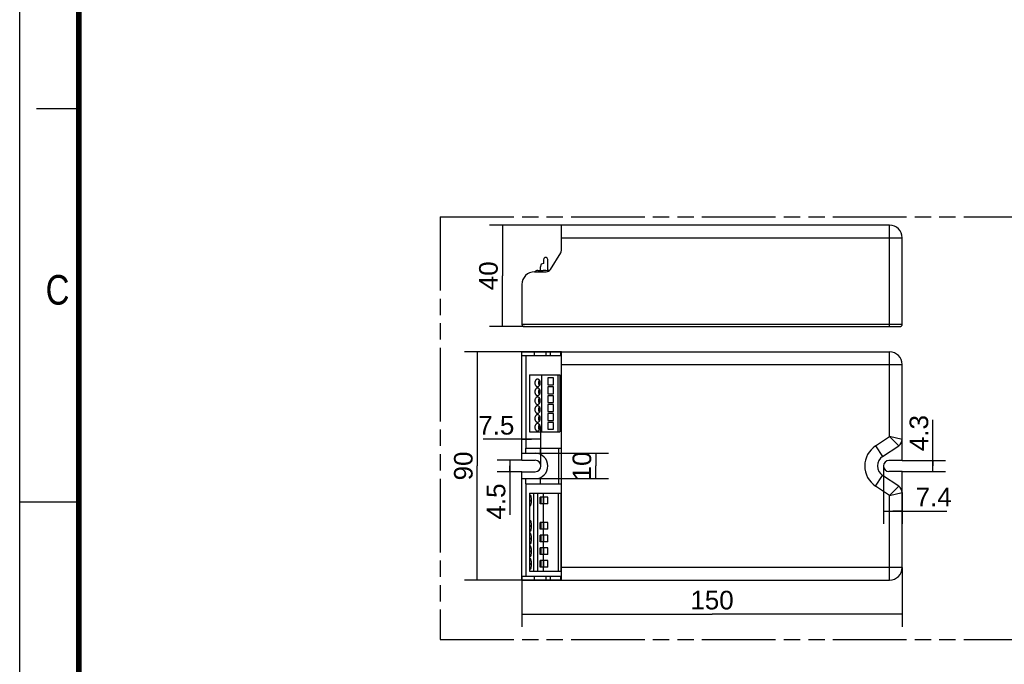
# Model space of a CAD drawing. Header units: millimetres. Extents: x 0 to 210, y 0 to 297.
# Tile 2 of 7: x 0 to 117, y 129 to 206. Entities that reach past the tile are written whole.
import ezdxf
from ezdxf.enums import TextEntityAlignment as Align

# ---------------------------------------------------------------- set-up
doc = ezdxf.new("R2010")
doc.units = ezdxf.units.MM
doc.header["$LTSCALE"] = 19.36
doc.linetypes.add('PHANTOM', pattern=[0.8, 0.45, -0.05, 0.1, -0.05, 0.1, -0.05])
doc.layers.get('0').update_dxf_attribs({"linetype": 'CONTINUOUS'})
doc.layers.add('DEFAULT_3', color=7, linetype='PHANTOM')
doc.layers.add('Z_DIM_2D', color=7, linetype='CONTINUOUS')
doc.styles.add('TEXTSTYLE_2', font='txt', dxfattribs={"width": 0.75})
doc.styles.add('TEXTSTYLE_3', font='helveticaneueltw1g-ltcn.otf')
doc.dimstyles.new('DIMSTYLE_1', dxfattribs={"dimtxt": 2.2, "dimasz": 3.5, "dimexe": 1.5, "dimexo": 0, "dimgap": 0.55, "dimtad": 1, "dimlfac": 3.333333, "dimdsep": 46, "dimtxsty": 'TEXTSTYLE_3', "dimcen": 0.09, "dimclrt": 5, "dimadec": 0, "dimazin": 0, "dimtp": 0.3, "dimtm": 0.3, "dimtfac": 1, "dimtofl": 0, "dimtmove": 0, "dimatfit": 3, "dimfxl": 0, "dimtolj": 1, "dimarcsym": 0})
doc.dimstyles.new('DIMSTYLE_2', dxfattribs={"dimtxt": 2.2, "dimasz": 3.5, "dimexe": 1.5, "dimexo": 0, "dimgap": 0.55, "dimtad": 1, "dimlfac": 3.333333, "dimdsep": 46, "dimtxsty": 'TEXTSTYLE_3', "dimcen": 0.09, "dimclrt": 5, "dimadec": 0, "dimazin": 0, "dimtp": 0.5, "dimtm": 0.5, "dimtfac": 1, "dimtofl": 0, "dimtmove": 0, "dimatfit": 3, "dimfxl": 0, "dimtolj": 1, "dimarcsym": 0})
doc.dimstyles.new('DIMSTYLE_3', dxfattribs={"dimtxt": 2.2, "dimasz": 3.5, "dimexe": 1.5, "dimexo": 0, "dimgap": 0.55, "dimtad": 1, "dimlfac": 3.333333, "dimdsep": 46, "dimtxsty": 'TEXTSTYLE_3', "dimcen": 0.09, "dimclrt": 5, "dimadec": 0, "dimazin": 0, "dimtp": 0.1, "dimtm": 0.1, "dimtfac": 1, "dimtofl": 0, "dimtmove": 0, "dimatfit": 3, "dimfxl": 0, "dimtolj": 1, "dimarcsym": 0})
doc.dimstyles.new('DIMSTYLE_4', dxfattribs={"dimtxt": 2.2, "dimasz": 3.5, "dimexe": 1.5, "dimexo": 0, "dimgap": 0.55, "dimtad": 1, "dimlfac": 3.333333, "dimdsep": 46, "dimtxsty": 'TEXTSTYLE_3', "dimcen": 0.09, "dimclrt": 5, "dimadec": 0, "dimazin": 0, "dimtp": 0.2, "dimtm": 0.2, "dimtfac": 1, "dimtofl": 0, "dimtmove": 0, "dimatfit": 3, "dimfxl": 0, "dimtolj": 1, "dimarcsym": 0})
doc.dimstyles.new('DIMSTYLE_5', dxfattribs={"dimtxt": 2.2, "dimasz": 3.5, "dimexe": 1.5, "dimexo": 0, "dimgap": 0.55, "dimtad": 1, "dimdec": 3, "dimlfac": 3.333333, "dimdsep": 46, "dimtxsty": 'TEXTSTYLE_3', "dimcen": 0.09, "dimclrt": 5, "dimadec": 0, "dimazin": 0, "dimtp": 0.2, "dimtm": 0.2, "dimtfac": 1, "dimtdec": 3, "dimtofl": 0, "dimtmove": 0, "dimatfit": 3, "dimfxl": 0, "dimtolj": 1, "dimarcsym": 0})

# ---------------------------------------------------------------- blocks, each defined once
blk = doc.blocks.new('*D1')
at = {"layer": 'Z_DIM_2D', "color": 2, "linetype": 'Continuous'}
for p, q in [((64.1, 166.25), (52.64, 166.25)), ((54.14, 166.25), (54.14, 152.75)), ((54.14, 139.25), (54.14, 152.75)), ((64.1, 139.25), (52.64, 139.25))]:
    blk.add_line(p, q, dxfattribs=at)
at = {"layer": 'Z_DIM_2D', "color": 5, "linetype": 'Continuous', "style": 'TEXTSTYLE_3'}
blk.add_text('90', height=2.2, rotation=90, dxfattribs=at).set_placement((53.59, 152.75), align=Align.CENTER)
blk = doc.blocks.new('_NONE')
blk = doc.blocks.new('*D2')
at = {"layer": 'Z_DIM_2D', "color": 2, "linetype": 'Continuous'}
for p, q in [((104.42, 140.75), (104.42, 133.73)), ((59.42, 139.7), (59.42, 133.73)), ((59.42, 135.23), (81.92, 135.23)), ((104.42, 135.23), (81.92, 135.23))]:
    blk.add_line(p, q, dxfattribs=at)
at = {"layer": 'Z_DIM_2D', "color": 5, "linetype": 'Continuous', "style": 'TEXTSTYLE_3'}
blk.add_text('150', height=2.2, dxfattribs=at).set_placement((81.92, 135.78), align=Align.CENTER)
blk = doc.blocks.new('*D3')
at = {"layer": 'Z_DIM_2D', "color": 2, "linetype": 'Continuous'}
for p, q in [((108.05, 152.75), (108.05, 158.19)), ((104.42, 153.39), (109.55, 153.39)), ((108.05, 153.39), (108.05, 152.75)), ((108.05, 152.1), (108.05, 152.75)), ((104.42, 152.1), (109.55, 152.1))]:
    blk.add_line(p, q, dxfattribs=at)
at = {"layer": 'Z_DIM_2D', "color": 5, "linetype": 'Continuous', "style": 'TEXTSTYLE_3'}
blk.add_text('4.3', height=2.2, rotation=90, dxfattribs=at).set_placement((107.5, 154.5))
blk = doc.blocks.new('*D4')
at = {"layer": 'Z_DIM_2D', "color": 2, "linetype": 'Continuous'}
for p, q in [((59.42, 153.42), (56.51, 153.42)), ((58.01, 153.42), (58.01, 152.75)), ((58.01, 152.07), (58.01, 152.75)), ((58.01, 152.75), (58.01, 146.98)), ((59.42, 152.07), (56.51, 152.07))]:
    blk.add_line(p, q, dxfattribs=at)
at = {"layer": 'Z_DIM_2D', "color": 5, "linetype": 'Continuous', "style": 'TEXTSTYLE_3'}
blk.add_text('4.5', height=2.2, rotation=90, dxfattribs=at).set_placement((57.46, 150.68), align=Align.RIGHT)
blk = doc.blocks.new('*D5')
at = {"layer": 'Z_DIM_2D', "color": 2, "linetype": 'Continuous'}
for p, q in [((64.1, 181.24), (55.61, 181.24)), ((57.11, 181.24), (57.11, 175.24)), ((57.11, 169.24), (57.11, 175.24)), ((59.72, 169.24), (55.61, 169.24))]:
    blk.add_line(p, q, dxfattribs=at)
at = {"layer": 'Z_DIM_2D', "color": 5, "linetype": 'Continuous', "style": 'TEXTSTYLE_3'}
blk.add_text('40', height=2.2, rotation=90, dxfattribs=at).set_placement((56.56, 175.24), align=Align.CENTER)
blk = doc.blocks.new('*D6')
at = {"layer": 'Z_DIM_2D', "color": 2, "linetype": 'Continuous'}
for p, q in [((102.2, 152.75), (102.2, 145.92)), ((104.42, 149.59), (104.42, 145.92)), ((102.2, 147.42), (103.31, 147.42)), ((104.42, 147.42), (103.31, 147.42)), ((103.31, 147.42), (109.7, 147.42))]:
    blk.add_line(p, q, dxfattribs=at)
at = {"layer": 'Z_DIM_2D', "color": 5, "linetype": 'Continuous', "style": 'TEXTSTYLE_3'}
blk.add_text('7.4', height=2.2, dxfattribs=at).set_placement((106.01, 147.97))
blk = doc.blocks.new('*D7')
at = {"layer": 'Z_DIM_2D', "color": 2, "linetype": 'Continuous'}
for p, q in [((59.42, 153.71), (59.42, 157.41)), ((61.67, 152.75), (61.67, 157.41)), ((60.55, 155.91), (54.83, 155.91)), ((59.42, 155.91), (60.55, 155.91)), ((61.67, 155.91), (60.55, 155.91))]:
    blk.add_line(p, q, dxfattribs=at)
at = {"layer": 'Z_DIM_2D', "color": 5, "linetype": 'Continuous', "style": 'TEXTSTYLE_3'}
blk.add_text('7.5', height=2.2, dxfattribs=at).set_placement((58.53, 156.46), align=Align.RIGHT)
blk = doc.blocks.new('*D8')
at = {"layer": 'Z_DIM_2D', "color": 2, "linetype": 'Continuous'}
for p, q in [((61, 154.25), (69.67, 154.25)), ((68.17, 154.25), (68.17, 152.75)), ((68.17, 151.25), (68.17, 152.75)), ((61, 151.25), (69.67, 151.25))]:
    blk.add_line(p, q, dxfattribs=at)
at = {"layer": 'Z_DIM_2D', "color": 5, "linetype": 'Continuous', "style": 'TEXTSTYLE_3'}
blk.add_text('10', height=2.2, rotation=90, dxfattribs=at).set_placement((67.62, 152.75), align=Align.CENTER)

msp = doc.modelspace()

# ---------------------------------------------------------------- linework, layer by layer
at = {"color": 2, "linetype": 'Continuous'}
for p, q in [((0, 0), (0, 297)), ((7, 195), (2, 195)), ((0, 148.5), (7, 148.5))]:
    msp.add_line(p, q, dxfattribs=at)
at = {"color": 7, "linetype": 'Continuous'}
for p, q in [((64.10379, 178.26013), (64.10379, 181.23808)), ((102.92379, 181.23808), (64.10379, 181.23808)), ((104.42379, 169.53808), (104.42379, 179.73808)), ((62.01826, 177.27017), (61.97379, 177.14798)), ((61.97379, 177.14798), (61.97379, 176.69798)), ((62.48379, 175.82316), (62.48379, 177.18808)), ((62.79909, 176.00013), (64.01262, 177.94218)), ((61.72138, 176.60611), (61.58379, 176.22808)), ((61.58379, 176.22808), (61.58379, 175.86808)), ((61.97379, 176.69798), (61.72138, 176.60611)), ((60.92379, 175.71808), (62.29026, 175.71808)), ((61.29945, 175.86808), (61.95114, 175.86808)), ((62.48379, 175.88992), (62.70959, 175.88992)), ((59.42379, 174.21808), (59.42379, 169.53808)), ((59.72379, 169.23808), (104.12379, 169.23808)), ((59.42379, 153.42075), (59.42379, 166.24575)), ((59.42379, 166.24575), (102.92379, 166.24575)), ((59.42379, 165.79575), (64.10379, 165.79575)), ((59.87379, 165.79575), (59.87379, 154.84575)), ((64.10379, 139.24575), (64.10379, 166.24575)), ((104.42379, 153.39075), (104.42379, 164.74575)), ((60.32379, 163.54575), (60.32379, 156.79575)), ((60.32379, 163.54575), (63.92379, 163.54575)), ((61.72562, 163.54575), (61.72562, 156.79575)), ((62.48379, 163.15575), (62.48379, 162.34575)), ((63.17379, 163.15575), (62.48379, 163.15575)), ((63.17379, 162.34575), (63.17379, 163.15575)), ((63.67562, 163.54575), (63.67562, 156.79575)), ((63.92379, 163.54575), (63.92379, 156.79575)), ((62.48379, 162.34575), (63.17379, 162.34575)), ((62.48379, 162.10575), (62.48379, 161.29575)), ((63.17379, 162.10575), (62.48379, 162.10575)), ((63.17379, 161.29575), (63.17379, 162.10575)), ((62.48379, 161.29575), (63.17379, 161.29575)), ((62.48379, 161.05575), (62.48379, 160.24575)), ((63.17379, 161.05575), (62.48379, 161.05575)), ((63.17379, 160.24575), (63.17379, 161.05575)), ((62.48379, 160.24575), (63.17379, 160.24575)), ((62.48379, 160.00575), (62.48379, 159.19575)), ((63.17379, 160.00575), (62.48379, 160.00575)), ((63.17379, 159.19575), (63.17379, 160.00575)), ((62.48379, 159.19575), (63.17379, 159.19575)), ((62.48379, 158.95575), (62.48379, 158.14575)), ((63.17379, 158.95575), (62.48379, 158.95575)), ((63.17379, 158.14575), (63.17379, 158.95575)), ((62.48379, 158.14575), (63.17379, 158.14575)), ((62.48379, 157.90575), (62.48379, 157.09575)), ((63.17379, 157.90575), (62.48379, 157.90575)), ((63.17379, 157.09575), (63.17379, 157.90575)), ((60.32379, 156.79575), (63.92379, 156.79575)), ((62.48379, 157.09575), (63.17379, 157.09575)), ((102.10078, 153.86957), (104.02246, 155.14863)), ((59.42379, 154.24575), (60.99879, 154.24575)), ((59.87379, 154.84575), (64.10379, 154.84575)), ((59.90379, 154.24575), (59.90379, 154.84575)), ((61.58379, 154.84575), (61.58379, 154.12697)), ((59.42379, 153.42075), (60.99879, 153.42075)), ((104.42379, 153.39075), (102.84879, 153.39075)), ((59.42379, 139.24575), (59.42379, 152.07075)), ((59.42379, 152.07075), (60.99879, 152.07075)), ((104.02246, 150.34287), (102.10078, 151.62192)), ((104.42379, 152.10075), (102.84879, 152.10075)), ((104.42379, 140.74575), (104.42379, 152.10075)), ((59.42379, 151.24575), (60.99879, 151.24575)), ((59.87379, 150.64575), (59.87379, 139.69575)), ((59.87379, 150.64575), (64.10379, 150.64575)), ((59.90379, 150.64575), (59.90379, 151.24575)), ((61.58379, 151.36452), (61.58379, 150.64575)), ((60.32379, 149.52075), (60.32379, 140.31075)), ((60.32379, 149.52075), (64.10379, 149.52075)), ((60.40498, 149.29575), (60.36479, 149.29575)), ((60.36479, 148.03575), (60.40498, 148.03575)), ((60.56575, 148.63575), (60.56575, 148.69575)), ((61.58379, 148.26825), (61.58379, 149.06325)), ((62.48379, 149.06325), (61.58379, 149.06325)), ((62.48379, 148.26825), (61.58379, 148.26825)), ((61.72138, 148.26825), (61.72138, 149.06325)), ((61.97379, 148.26825), (61.97379, 149.06325)), ((62.48379, 148.26825), (62.48379, 149.06325)), ((60.40498, 146.29575), (60.36479, 146.29575)), ((60.56575, 145.63575), (60.56575, 145.69575)), ((61.58379, 145.26825), (61.58379, 146.06325)), ((62.48379, 146.06325), (61.58379, 146.06325)), ((61.72138, 145.26825), (61.72138, 146.06325)), ((61.97379, 145.26825), (61.97379, 146.06325)), ((62.48379, 145.26825), (62.48379, 146.06325)), ((60.36479, 145.03575), (60.40498, 145.03575)), ((60.40498, 144.79575), (60.36479, 144.79575)), ((62.48379, 145.26825), (61.58379, 145.26825)), ((61.58379, 143.76825), (61.58379, 144.56325)), ((62.48379, 144.56325), (61.58379, 144.56325)), ((61.72138, 143.76825), (61.72138, 144.56325)), ((61.97379, 143.76825), (61.97379, 144.56325)), ((62.48379, 143.76825), (62.48379, 144.56325)), ((60.36479, 143.53575), (60.40498, 143.53575)), ((60.56575, 144.13575), (60.56575, 144.19575)), ((62.48379, 143.76825), (61.58379, 143.76825)), ((60.40498, 143.29575), (60.36479, 143.29575)), ((60.56575, 142.63575), (60.56575, 142.69575)), ((61.58379, 142.26825), (61.58379, 143.06325)), ((62.48379, 143.06325), (61.58379, 143.06325)), ((62.48379, 142.26825), (61.58379, 142.26825)), ((61.72138, 142.26825), (61.72138, 143.06325)), ((61.97379, 142.26825), (61.97379, 143.06325)), ((62.48379, 142.26825), (62.48379, 143.06325)), ((60.36479, 142.03575), (60.40498, 142.03575)), ((60.40498, 141.79575), (60.36479, 141.79575)), ((60.56575, 141.13575), (60.56575, 141.19575)), ((61.58379, 140.76825), (61.58379, 141.56325)), ((62.48379, 141.56325), (61.58379, 141.56325)), ((61.72138, 140.76825), (61.72138, 141.56325)), ((61.97379, 140.76825), (61.97379, 141.56325)), ((62.48379, 140.76825), (62.48379, 141.56325)), ((60.32379, 140.31075), (64.10379, 140.31075)), ((60.36479, 140.53575), (60.40498, 140.53575)), ((62.48379, 140.76825), (61.58379, 140.76825)), ((59.42379, 139.69575), (64.10379, 139.69575)), ((59.42379, 139.24575), (102.92379, 139.24575))]:
    msp.add_line(p, q, dxfattribs=at)
at = {"color": 9, "linetype": 'Continuous'}
for p, q in [((102.92379, 169.23808), (102.92379, 181.23808)), ((64.10379, 179.73808), (104.42379, 179.73808)), ((59.42379, 169.53808), (104.42379, 169.53808)), ((60.92379, 165.79575), (60.92379, 166.24575)), ((62.29026, 165.79575), (62.29026, 166.24575)), ((62.79909, 165.79575), (62.79909, 166.24575)), ((64.01262, 165.79575), (64.01262, 166.24575)), ((102.92379, 156.21924), (102.92379, 166.24575)), ((64.10379, 164.74575), (104.42379, 164.74575)), ((101.26966, 155.11827), (102.92379, 156.21924)), ((104.42379, 155.89784), (102.92379, 156.21924)), ((102.92379, 156.21924), (104.02246, 155.14863)), ((101.26966, 155.11827), (102.10078, 153.86957)), ((63.80379, 150.64575), (63.80379, 154.84575)), ((101.26966, 150.37323), (102.10078, 151.62192)), ((102.92379, 149.27225), (101.26966, 150.37323)), ((104.02246, 150.34287), (102.92379, 149.27225)), ((60.83581, 140.31075), (60.83581, 149.52075)), ((61.29945, 140.31075), (61.29945, 149.52075)), ((61.95114, 149.52075), (61.95114, 149.06325)), ((63.70895, 149.52075), (63.70895, 140.31075)), ((64.04061, 149.52075), (64.04061, 140.31075)), ((102.92379, 149.27225), (104.42379, 149.59365)), ((102.92379, 139.24575), (102.92379, 149.27225)), ((60.32379, 148.69575), (60.56575, 148.69575)), ((60.32379, 148.63575), (60.56575, 148.63575)), ((61.95114, 148.26825), (61.95114, 146.06325)), ((62.01826, 148.26825), (62.01826, 149.06325)), ((60.32379, 145.69575), (60.56575, 145.69575)), ((60.32379, 145.63575), (60.56575, 145.63575)), ((62.01826, 145.26825), (62.01826, 146.06325)), ((61.95114, 145.26825), (61.95114, 144.56325)), ((62.01826, 143.76825), (62.01826, 144.56325)), ((60.32379, 144.19575), (60.56575, 144.19575)), ((60.32379, 144.13575), (60.56575, 144.13575)), ((61.95114, 143.76825), (61.95114, 143.06325)), ((60.32379, 142.69575), (60.56575, 142.69575)), ((60.32379, 142.63575), (60.56575, 142.63575)), ((61.95114, 142.26825), (61.95114, 141.56325)), ((62.01826, 142.26825), (62.01826, 143.06325)), ((60.32379, 141.19575), (60.56575, 141.19575)), ((60.32379, 141.13575), (60.56575, 141.13575)), ((62.01826, 140.76825), (62.01826, 141.56325)), ((61.95114, 140.76825), (61.95114, 140.31075)), ((104.42379, 140.74575), (64.10379, 140.74575)), ((60.92379, 139.24575), (60.92379, 139.69575)), ((62.29026, 139.24575), (62.29026, 139.69575)), ((62.79909, 139.24575), (62.79909, 139.69575)), ((64.01262, 139.24575), (64.01262, 139.69575))]:
    msp.add_line(p, q, dxfattribs=at)
at = {"color": 7, "linetype": 'Continuous', "const_width": 0.7}
msp.add_lwpolyline([(7, 7), (7, 290)], dxfattribs=at)
at = {"color": 7, "linetype": 'Continuous'}
for points in [[(61.27838, 163.02075), (61.2365, 163.01678), (61.19603, 163.00541), (61.15663, 162.98645), (61.11928, 162.96046), (61.0847, 162.92772), (61.05338, 162.88894), (61.02597, 162.84466), (61.00282, 162.79575), (60.98444, 162.74293), (60.97103, 162.68721), (60.96294, 162.62948), (60.96018, 162.57075), (60.96294, 162.51202), (60.97103, 162.45428), (60.98444, 162.39856), (61.00282, 162.34575), (61.02597, 162.29683), (61.05338, 162.25255), (61.0847, 162.21378), (61.11928, 162.18103), (61.15663, 162.15505), (61.19603, 162.13608), (61.2365, 162.12471), (61.27838, 162.12075)], [(61.27838, 161.97075), (61.2365, 161.96678), (61.19603, 161.95541), (61.15663, 161.93645), (61.11928, 161.91046), (61.0847, 161.87772), (61.05338, 161.83894), (61.02597, 161.79466), (61.00282, 161.74575), (60.98444, 161.69293), (60.97103, 161.63721), (60.96294, 161.57948), (60.96018, 161.52075), (60.96294, 161.46202), (60.97103, 161.40428), (60.98444, 161.34856), (61.00282, 161.29575), (61.02597, 161.24683), (61.05338, 161.20255), (61.0847, 161.16378), (61.11928, 161.13103), (61.15663, 161.10505), (61.19603, 161.08608), (61.2365, 161.07471), (61.27838, 161.07075)], [(61.27838, 162.12075), (61.32026, 162.12471), (61.36074, 162.13608), (61.40014, 162.15505), (61.43748, 162.18103), (61.47207, 162.21378), (61.50338, 162.25255), (61.5308, 162.29683), (61.55395, 162.34575), (61.57233, 162.39856), (61.58574, 162.45428), (61.59382, 162.51202), (61.59658, 162.57075), (61.59382, 162.62948), (61.58574, 162.68721), (61.57233, 162.74293), (61.55395, 162.79575), (61.5308, 162.84466), (61.50338, 162.88894), (61.47207, 162.92772), (61.43748, 162.96046), (61.40014, 162.98645), (61.36074, 163.00541), (61.32026, 163.01678), (61.27838, 163.02075)], [(61.27838, 161.07075), (61.32026, 161.07471), (61.36074, 161.08608), (61.40014, 161.10505), (61.43748, 161.13103), (61.47207, 161.16378), (61.50338, 161.20255), (61.5308, 161.24683), (61.55395, 161.29575), (61.57233, 161.34856), (61.58574, 161.40428), (61.59382, 161.46202), (61.59658, 161.52075), (61.59382, 161.57948), (61.58574, 161.63721), (61.57233, 161.69293), (61.55395, 161.74575), (61.5308, 161.79466), (61.50338, 161.83894), (61.47207, 161.87772), (61.43748, 161.91046), (61.40014, 161.93645), (61.36074, 161.95541), (61.32026, 161.96678), (61.27838, 161.97075)], [(61.4903, 162.90514), (61.46217, 162.86543), (61.435, 162.814), (61.4132, 162.75768), (61.39739, 162.69751), (61.38769, 162.63479), (61.3845, 162.57075), (61.38769, 162.5067), (61.39739, 162.44399), (61.4132, 162.38381), (61.435, 162.3275), (61.46217, 162.27606), (61.4903, 162.23636)], [(61.27838, 160.92075), (61.2365, 160.91678), (61.19603, 160.90541), (61.15663, 160.88645), (61.11928, 160.86046), (61.0847, 160.82772), (61.05338, 160.78894), (61.02597, 160.74466), (61.00282, 160.69575), (60.98444, 160.64293), (60.97103, 160.58721), (60.96294, 160.52948), (60.96018, 160.47075), (60.96294, 160.41202), (60.97103, 160.35428), (60.98444, 160.29856), (61.00282, 160.24575), (61.02597, 160.19683), (61.05338, 160.15255), (61.0847, 160.11378), (61.11928, 160.08103), (61.15663, 160.05505), (61.19603, 160.03608), (61.2365, 160.02471), (61.27838, 160.02075)], [(61.27838, 160.02075), (61.32026, 160.02471), (61.36074, 160.03608), (61.40014, 160.05505), (61.43748, 160.08103), (61.47207, 160.11378), (61.50338, 160.15255), (61.5308, 160.19683), (61.55395, 160.24575), (61.57233, 160.29856), (61.58574, 160.35428), (61.59382, 160.41202), (61.59658, 160.47075), (61.59382, 160.52948), (61.58574, 160.58721), (61.57233, 160.64293), (61.55395, 160.69575), (61.5308, 160.74466), (61.50338, 160.78894), (61.47207, 160.82772), (61.43748, 160.86046), (61.40014, 160.88645), (61.36074, 160.90541), (61.32026, 160.91678), (61.27838, 160.92075)], [(61.4903, 161.85514), (61.46217, 161.81543), (61.435, 161.764), (61.4132, 161.70768), (61.39739, 161.64751), (61.38769, 161.58479), (61.3845, 161.52075), (61.38769, 161.4567), (61.39739, 161.39399), (61.4132, 161.33381), (61.435, 161.2775), (61.46217, 161.22606), (61.4903, 161.18636)], [(61.4903, 160.80514), (61.46217, 160.76543), (61.435, 160.714), (61.4132, 160.65768), (61.39739, 160.59751), (61.38769, 160.53479), (61.3845, 160.47075), (61.38769, 160.4067), (61.39739, 160.34399), (61.4132, 160.28381), (61.435, 160.2275), (61.46217, 160.17606), (61.4903, 160.13636)], [(61.27838, 159.87075), (61.2365, 159.86678), (61.19603, 159.85541), (61.15663, 159.83645), (61.11928, 159.81046), (61.0847, 159.77772), (61.05338, 159.73894), (61.02597, 159.69466), (61.00282, 159.64575), (60.98444, 159.59293), (60.97103, 159.53721), (60.96294, 159.47948), (60.96018, 159.42075), (60.96294, 159.36202), (60.97103, 159.30428), (60.98444, 159.24856), (61.00282, 159.19575), (61.02597, 159.14683), (61.05338, 159.10255), (61.0847, 159.06378), (61.11928, 159.03103), (61.15663, 159.00505), (61.19603, 158.98608), (61.2365, 158.97471), (61.27838, 158.97075)], [(61.27838, 158.97075), (61.32026, 158.97471), (61.36074, 158.98608), (61.40014, 159.00505), (61.43748, 159.03103), (61.47207, 159.06378), (61.50338, 159.10255), (61.5308, 159.14683), (61.55395, 159.19575), (61.57233, 159.24856), (61.58574, 159.30428), (61.59382, 159.36202), (61.59658, 159.42075), (61.59382, 159.47948), (61.58574, 159.53721), (61.57233, 159.59293), (61.55395, 159.64575), (61.5308, 159.69466), (61.50338, 159.73894), (61.47207, 159.77772), (61.43748, 159.81046), (61.40014, 159.83645), (61.36074, 159.85541), (61.32026, 159.86678), (61.27838, 159.87075)], [(61.4903, 159.75514), (61.46217, 159.71543), (61.435, 159.664), (61.4132, 159.60768), (61.39739, 159.54751), (61.38769, 159.48479), (61.3845, 159.42075), (61.38769, 159.3567), (61.39739, 159.29399), (61.4132, 159.23381), (61.435, 159.1775), (61.46217, 159.12606), (61.4903, 159.08636)], [(61.27838, 158.82075), (61.2365, 158.81678), (61.19603, 158.80541), (61.15663, 158.78645), (61.11928, 158.76046), (61.0847, 158.72772), (61.05338, 158.68894), (61.02597, 158.64466), (61.00282, 158.59575), (60.98444, 158.54293), (60.97103, 158.48721), (60.96294, 158.42948), (60.96018, 158.37075), (60.96294, 158.31202), (60.97103, 158.25428), (60.98444, 158.19856), (61.00282, 158.14575), (61.02597, 158.09683), (61.05338, 158.05255), (61.0847, 158.01378), (61.11928, 157.98103), (61.15663, 157.95505), (61.19603, 157.93608), (61.2365, 157.92471), (61.27838, 157.92075)], [(61.27838, 157.92075), (61.32026, 157.92471), (61.36074, 157.93608), (61.40014, 157.95505), (61.43748, 157.98103), (61.47207, 158.01378), (61.50338, 158.05255), (61.5308, 158.09683), (61.55395, 158.14575), (61.57233, 158.19856), (61.58574, 158.25428), (61.59382, 158.31202), (61.59658, 158.37075), (61.59382, 158.42948), (61.58574, 158.48721), (61.57233, 158.54293), (61.55395, 158.59575), (61.5308, 158.64466), (61.50338, 158.68894), (61.47207, 158.72772), (61.43748, 158.76046), (61.40014, 158.78645), (61.36074, 158.80541), (61.32026, 158.81678), (61.27838, 158.82075)], [(61.4903, 158.70514), (61.46217, 158.66543), (61.435, 158.614), (61.4132, 158.55768), (61.39739, 158.49751), (61.38769, 158.43479), (61.3845, 158.37075), (61.38769, 158.3067), (61.39739, 158.24399), (61.4132, 158.18381), (61.435, 158.1275), (61.46217, 158.07606), (61.4903, 158.03636)], [(61.27838, 157.77075), (61.2365, 157.76678), (61.19603, 157.75541), (61.15663, 157.73645), (61.11928, 157.71046), (61.0847, 157.67772), (61.05338, 157.63894), (61.02597, 157.59466), (61.00282, 157.54575), (60.98444, 157.49293), (60.97103, 157.43721), (60.96294, 157.37948), (60.96018, 157.32075), (60.96294, 157.26202), (60.97103, 157.20428), (60.98444, 157.14856), (61.00282, 157.09575), (61.02597, 157.04683), (61.05338, 157.00255), (61.0847, 156.96378), (61.11928, 156.93103), (61.15663, 156.90505), (61.19603, 156.88608), (61.2365, 156.87471), (61.27838, 156.87075)], [(61.27838, 156.87075), (61.32026, 156.87471), (61.36074, 156.88608), (61.40014, 156.90505), (61.43748, 156.93103), (61.47207, 156.96378), (61.50338, 157.00255), (61.5308, 157.04683), (61.55395, 157.09575), (61.57233, 157.14856), (61.58574, 157.20428), (61.59382, 157.26202), (61.59658, 157.32075), (61.59382, 157.37948), (61.58574, 157.43721), (61.57233, 157.49293), (61.55395, 157.54575), (61.5308, 157.59466), (61.50338, 157.63894), (61.47207, 157.67772), (61.43748, 157.71046), (61.40014, 157.73645), (61.36074, 157.75541), (61.32026, 157.76678), (61.27838, 157.77075)], [(61.4903, 157.65514), (61.46217, 157.61543), (61.435, 157.564), (61.4132, 157.50768), (61.39739, 157.44751), (61.38769, 157.38479), (61.3845, 157.32075), (61.38769, 157.2567), (61.39739, 157.19399), (61.4132, 157.13381), (61.435, 157.0775), (61.46217, 157.02606), (61.4903, 156.98636)]]:
    msp.add_lwpolyline(points, dxfattribs=at)
for centre, radius, start, end in [((102.92379, 179.73808), 1.5, 0, 90), ((63.50379, 178.26013), 0.6, 328, 360), ((62.24379, 177.18808), 0.24, 0, 160), ((62.29026, 176.31808), 0.6, 270, 328), ((60.92379, 174.21808), 1.5, 90, 180), ((61.29945, 175.38808), 0.48, 90, 136.4953641), ((61.95114, 172.68808), 3.18, 78.3372397, 90), ((59.72379, 169.53808), 0.3, 180, 270), ((104.12379, 169.53808), 0.3, 270, 360), ((102.92379, 164.74575), 1.5, 0, 90), ((103.52379, 155.89784), 0.9, 303.6474469, 359.9999516), ((60.99879, 152.74575), 1.5, 270, 90), ((102.84879, 152.74575), 1.35, 123.6473984, 236.3526016), ((60.99879, 152.74575), 0.675, 270, 90), ((102.84879, 152.74575), 0.645, 90, 270), ((103.52379, 149.59365), 0.9, 0, 56.3526016), ((102.92379, 140.74575), 1.5, 270, 360)]:
    msp.add_arc(centre, radius, start, end, dxfattribs=at)
at = {"color": 9, "linetype": 'Continuous'}
msp.add_arc((102.84879, 152.74575), 2.85, 123.6473984, 236.3526016, dxfattribs=at)
at = {"color": 7, "linetype": 'Continuous'}
for centre, start_param, end_param in [((60.36479, 148.69575), 0, 0.257847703), ((60.40498, 148.69575), -1.570796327, 0), ((60.36479, 148.63575), -3.399440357, -3.141592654), ((60.40498, 148.63575), -3.141592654, -1.570796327), ((60.36479, 145.69575), 0, 0.257847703), ((60.40498, 145.69575), -1.570796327, 0), ((60.40498, 145.63575), -3.141592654, -1.570796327), ((60.36479, 145.63575), -3.399440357, -3.141592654), ((60.36479, 144.19575), 0, 0.257847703), ((60.40498, 144.19575), -1.570796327, 0), ((60.36479, 144.13575), -3.399440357, -3.141592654), ((60.40498, 144.13575), -3.141592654, -1.570796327), ((60.36479, 142.69575), 0, 0.257847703), ((60.40498, 142.69575), -1.570796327, 0), ((60.40498, 142.63575), -3.141592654, -1.570796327), ((60.36479, 142.63575), -3.399440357, -3.141592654), ((60.36479, 141.19575), 0, 0.257847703), ((60.40498, 141.19575), -1.570796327, 0), ((60.40498, 141.13575), -3.141592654, -1.570796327), ((60.36479, 141.13575), -3.399440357, -3.141592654)]:
    msp.add_ellipse(centre, major_axis=(0, 0.6), ratio=0.267949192, start_param=start_param, end_param=end_param, dxfattribs=at)
at = {"layer": 'DEFAULT_3', "color": 91, "linetype": 'PHANTOM', "true_color": 0x80ff80}
for p, q in [((49.75712, 182.21518), (49.75712, 132.21518)), ((49.75712, 182.21518), (149.75712, 182.21518)), ((49.75712, 132.21518), (149.75712, 132.21518))]:
    msp.add_line(p, q, dxfattribs=at)

# ---------------------------------------------------------------- texts
at = {"color": 5, "linetype": 'Continuous', "style": 'TEXTSTYLE_2', "width": 0.833333}
msp.add_text('C', height=3.5, dxfattribs=at).set_placement((3.07017, 171.83363))

# ---------------------------------------------------------------- dimensions: what is measured, and where the dimension line sits
at = {"layer": 'Z_DIM_2D', "color": 2, "linetype": 'Continuous'}
for base, p1, p2, angle, dimstyle, picture, middle in [((57.11184, 181.23808), (59.72379, 169.23808), (64.10379, 181.23808), 90, 'DIMSTYLE_1', '*D5', (57.11184, 175.23808)), ((54.14493, 166.24575), (64.10379, 139.24575), (64.10379, 166.24575), 90, 'DIMSTYLE_1', '*D1', (54.14493, 152.74575)), ((108.05236, 153.39075), (104.42379, 152.10075), (104.42379, 153.39075), 90, 'DIMSTYLE_3', '*D3', (108.05236, 156.34552)), ((68.17097, 151.24575), (60.99879, 154.24575), (60.99879, 151.24575), 270, 'DIMSTYLE_5', '*D8', (68.17097, 152.74575)), ((58.0089, 153.42075), (56.5089, 152.07075), (56.5089, 153.42075), 90, 'DIMSTYLE_3', '*D4', (58.0089, 148.83036)), ((102.20379, 147.42311), (104.42379, 149.59365), (102.20379, 152.74575), 180, 'DIMSTYLE_4', '*D6', (107.85774, 147.42311))]:
    dim = msp.add_linear_dim(base=base, p1=p1, p2=p2, angle=angle, dimstyle=dimstyle, override={"dimblk1": 'NONE', "dimblk2": 'NONE', "dimsah": 1}, dxfattribs=at)
    dim.commit()
    dim.dimension.update_dxf_attribs({"geometry": picture, "text_midpoint": middle, "dimtype": 160})
for base, p1, p2, dimstyle, picture, middle in [((61.67379, 155.91439), (59.42379, 153.70975), (61.67379, 152.74575), 'DIMSTYLE_4', '*D7', (56.68056, 155.91439)), ((104.42379, 135.22634), (59.42379, 139.69575), (104.42379, 140.74575), 'DIMSTYLE_2', '*D2', (81.92379, 135.22634))]:
    dim = msp.add_linear_dim(base=base, p1=p1, p2=p2, dimstyle=dimstyle, override={"dimblk1": 'NONE', "dimblk2": 'NONE', "dimsah": 1}, dxfattribs=at)
    dim.commit()
    dim.dimension.update_dxf_attribs({"geometry": picture, "text_midpoint": middle, "dimtype": 160})

doc.saveas('drawing.dxf')
